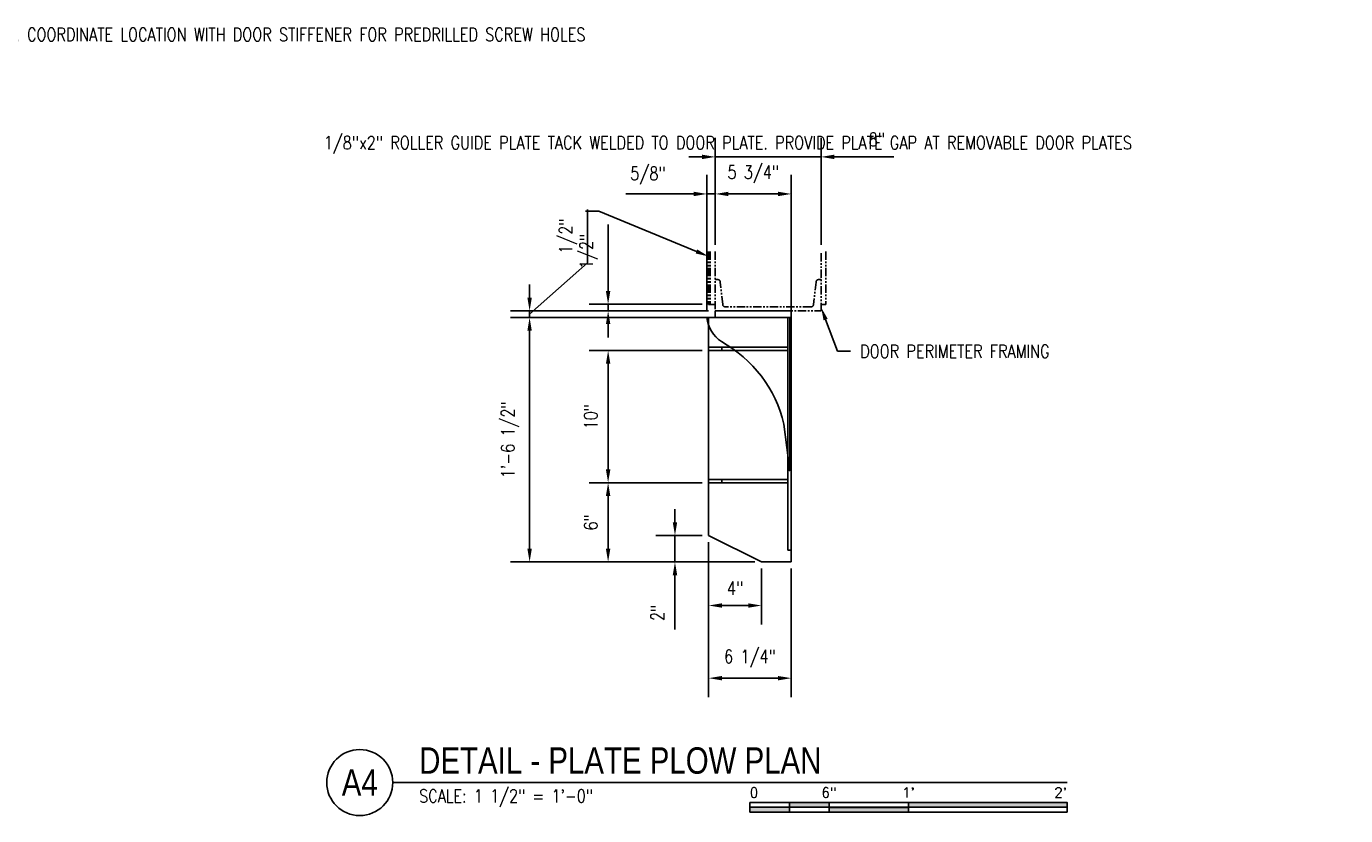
# Model space of a CAD drawing. Header units: inches. Extents: x -21 to 513, y 64 to 124.
# Tile 5 of 12: x 87 to 187, y 64 to 124. Entities that reach past the tile are written whole.
import ezdxf
from ezdxf import colors
from ezdxf.entities.mleader import LeaderData, LeaderLine
from ezdxf.enums import TextEntityAlignment as Align
from ezdxf.math import Vec2, Vec3

# ---------------------------------------------------------------- set-up
doc = ezdxf.new("R2010")
doc.units = ezdxf.units.IN
doc.header["$MEASUREMENT"] = 0
doc.linetypes.add('IMPORT-PHANTOM2', pattern=[1.25, 0.625, -0.125, 0.125, -0.125, 0.125, -0.125])
for name, color, linetype in [('S-ANNO-DIMS', 1, 'Continuous'), ('S-ANNO-NOTE', 2, 'Continuous'), ('S-ANNO-SYMB', 2, 'Continuous'), ('S-DETL', 90, 'Continuous'), ('S-DETL-MEDM', 33, 'Continuous')]:
    doc.layers.add(name, color=color, linetype=linetype)
doc.styles.add('Annotative', font='romans.shx', dxfattribs={"width": 0.8, "height": 0.125})
doc.styles.add('Arial', font='romans.shx', dxfattribs={"width": 0.8})
doc.styles.add('TITLES', font='swiss.ttf', dxfattribs={"width": 0.8, "height": 0.25})
doc.dimstyles.new('Annotative', dxfattribs={"dimscale": 0, "dimtxt": 0.125, "dimasz": 0.125, "dimexe": 0.18, "dimexo": 0.0625, "dimgap": 0.09, "dimtad": 1, "dimdec": 3, "dimzin": 3, "dimdsep": 46, "dimlunit": 4, "dimtxsty": 'Annotative', "dimcen": 0.09, "dimclrt": 2, "dimazin": 2, "dimtfac": 1, "dimtdec": 3, "dimtmove": 0, "dimatfit": 0, "dimfxl": 1, "dimtfill": 1, "dimfrac": 2, "dimtolj": 1, "dimtzin": 0, "dimarcsym": 0})

# ---------------------------------------------------------------- blocks, each defined once
blk = doc.blocks.new('*D20')
at = {"layer": 'Defpoints', "color": 0, "transparency": 16777216}
for p in [(146.903, 114.038), (138.903, 106.879), (146.903, 106.879)]:
    blk.add_point(p, dxfattribs=at)
at = {"layer": 'S-ANNO-DIMS', "color": 0, "lineweight": -2, "transparency": 16777216}
for p, q in [((138.903, 107.379), (138.903, 115.478)), ((146.903, 107.379), (146.903, 115.478)), ((137.903, 114.038), (136.903, 114.038)), ((138.903, 114.038), (146.903, 114.038)), ((147.903, 114.038), (152.4, 114.038))]:
    blk.add_line(p, q, dxfattribs=at)
at = {"layer": 'S-ANNO-DIMS', "color": 0, "transparency": 16777216}
for points in [[(137.903, 114.205), (137.903, 113.872), (138.903, 114.038)], [(147.903, 114.205), (147.903, 113.872), (146.903, 114.038)]]:
    blk.add_solid(points, dxfattribs=at)
at = {"layer": 'S-ANNO-DIMS', "color": 2, "lineweight": -3, "transparency": 16777216, "insert": (151.128, 115.354), "char_height": 1, "width": 1.55327, "attachment_point": 5, "style": 'Annotative'}
blk.add_mtext('\\A1;8"', dxfattribs=at)
blk = doc.blocks.new('*D19')
at = {"layer": 'Defpoints', "color": 0, "transparency": 16777216}
for p in [(138.903, 111.234), (138.903, 106.879), (138.278, 101.879)]:
    blk.add_point(p, dxfattribs=at)
at = {"layer": 'S-ANNO-DIMS', "color": 0, "lineweight": -2, "transparency": 16777216}
for p, q in [((138.278, 102.379), (138.278, 112.674)), ((138.903, 107.379), (138.903, 112.674)), ((137.278, 111.234), (132.133, 111.234)), ((138.903, 111.234), (138.278, 111.234)), ((139.903, 111.234), (140.903, 111.234))]:
    blk.add_line(p, q, dxfattribs=at)
at = {"layer": 'S-ANNO-DIMS', "color": 0, "transparency": 16777216}
for points in [[(137.278, 111.401), (137.278, 111.067), (138.278, 111.234)], [(139.903, 111.401), (139.903, 111.067), (138.903, 111.234)]]:
    blk.add_solid(points, dxfattribs=at)
at = {"layer": 'S-ANNO-DIMS', "color": 2, "lineweight": -3, "transparency": 16777216, "insert": (132.475, 113.287), "char_height": 1, "width": 3.46045, "attachment_point": 1, "line_spacing_factor": 0.983083, "style": 'Annotative'}
blk.add_mtext('\\A1;5/8"', dxfattribs=at)
blk = doc.blocks.new('*D18')
at = {"layer": 'Defpoints', "color": 0, "transparency": 16777216}
for p in [(144.653, 111.234), (138.903, 106.879), (144.653, 101.879)]:
    blk.add_point(p, dxfattribs=at)
at = {"layer": 'S-ANNO-DIMS', "color": 0, "lineweight": -2, "transparency": 16777216}
for p, q in [((138.903, 107.379), (138.903, 112.674)), ((144.653, 102.379), (144.653, 112.674)), ((139.903, 111.234), (143.653, 111.234))]:
    blk.add_line(p, q, dxfattribs=at)
at = {"layer": 'S-ANNO-DIMS', "color": 0, "transparency": 16777216}
for points in [[(139.903, 111.401), (139.903, 111.067), (138.903, 111.234)], [(143.653, 111.401), (143.653, 111.067), (144.653, 111.234)]]:
    blk.add_solid(points, dxfattribs=at)
at = {"layer": 'S-ANNO-DIMS', "color": 2, "lineweight": -3, "transparency": 16777216, "insert": (141.778, 112.716), "char_height": 1, "width": 5.30865, "attachment_point": 5, "style": 'Annotative'}
blk.add_mtext('\\A1;5 3/4"', dxfattribs=at)
blk = doc.blocks.new('*D17')
at = {"layer": 'Defpoints', "color": 0, "transparency": 16777216}
for p in [(138.403, 85.379), (144.653, 83.379), (144.653, 74.585)]:
    blk.add_point(p, dxfattribs=at)
at = {"layer": 'S-ANNO-DIMS', "color": 0, "lineweight": -2, "transparency": 16777216}
for p, q in [((138.403, 84.879), (138.403, 73.145)), ((144.653, 82.879), (144.653, 73.145)), ((139.403, 74.585), (143.653, 74.585))]:
    blk.add_line(p, q, dxfattribs=at)
at = {"layer": 'S-ANNO-DIMS', "color": 0, "transparency": 16777216}
for points in [[(139.403, 74.751), (139.403, 74.418), (138.403, 74.585)], [(143.653, 74.751), (143.653, 74.418), (144.653, 74.585)]]:
    blk.add_solid(points, dxfattribs=at)
at = {"layer": 'S-ANNO-DIMS', "color": 2, "lineweight": -3, "transparency": 16777216, "insert": (141.528, 76.067), "char_height": 1, "width": 5.30865, "attachment_point": 5, "style": 'Annotative'}
blk.add_mtext('\\A1;6 1/4"', dxfattribs=at)
blk = doc.blocks.new('*D16')
at = {"layer": 'Defpoints', "color": 0, "transparency": 16777216}
for p in [(138.403, 85.379), (142.403, 83.379), (142.403, 80.084)]:
    blk.add_point(p, dxfattribs=at)
at = {"layer": 'S-ANNO-DIMS', "color": 0, "lineweight": -2, "transparency": 16777216}
for p, q in [((138.403, 84.879), (138.403, 78.644)), ((142.403, 82.879), (142.403, 78.644)), ((139.403, 80.084), (141.403, 80.084))]:
    blk.add_line(p, q, dxfattribs=at)
at = {"layer": 'S-ANNO-DIMS', "color": 0, "transparency": 16777216}
for points in [[(139.403, 80.25), (139.403, 79.917), (138.403, 80.084)], [(141.403, 80.25), (141.403, 79.917), (142.403, 80.084)]]:
    blk.add_solid(points, dxfattribs=at)
at = {"layer": 'S-ANNO-DIMS', "color": 2, "lineweight": -3, "transparency": 16777216, "insert": (140.403, 81.399), "char_height": 1, "width": 1.55327, "attachment_point": 5, "style": 'Annotative'}
blk.add_mtext('\\A1;4"', dxfattribs=at)
blk = doc.blocks.new('*D15')
at = {"layer": 'Defpoints', "color": 0, "transparency": 16777216}
for p in [(135.855, 85.379), (138.403, 85.379), (142.403, 83.379)]:
    blk.add_point(p, dxfattribs=at)
at = {"layer": 'S-ANNO-DIMS', "color": 0, "lineweight": -2, "transparency": 16777216}
for p, q in [((135.855, 86.379), (135.855, 87.379)), ((137.903, 85.379), (134.415, 85.379)), ((135.855, 85.379), (135.855, 83.379)), ((141.903, 83.379), (134.415, 83.379)), ((135.855, 82.379), (135.855, 78.262))]:
    blk.add_line(p, q, dxfattribs=at)
at = {"layer": 'S-ANNO-DIMS', "color": 0, "transparency": 16777216}
for points in [[(135.688, 86.379), (136.022, 86.379), (135.855, 85.379)], [(135.688, 82.379), (136.022, 82.379), (135.855, 83.379)]]:
    blk.add_solid(points, dxfattribs=at)
at = {"layer": 'S-ANNO-DIMS', "color": 2, "lineweight": -3, "transparency": 16777216, "insert": (134.54, 79.535), "char_height": 1, "width": 1.55327, "attachment_point": 5, "rotation": 90, "style": 'Annotative'}
blk.add_mtext('\\A1;2"', dxfattribs=at)
blk = doc.blocks.new('*D14')
at = {"layer": 'Defpoints', "color": 0, "transparency": 16777216}
for p in [(130.799, 89.379), (138.403, 89.379), (142.403, 83.379)]:
    blk.add_point(p, dxfattribs=at)
at = {"layer": 'S-ANNO-DIMS', "color": 0, "lineweight": -2, "transparency": 16777216}
for p, q in [((137.903, 89.379), (129.359, 89.379)), ((130.799, 84.379), (130.799, 88.379)), ((141.903, 83.379), (129.359, 83.379))]:
    blk.add_line(p, q, dxfattribs=at)
at = {"layer": 'S-ANNO-DIMS', "color": 0, "transparency": 16777216}
for points in [[(130.632, 88.379), (130.966, 88.379), (130.799, 89.379)], [(130.632, 84.379), (130.966, 84.379), (130.799, 83.379)]]:
    blk.add_solid(points, dxfattribs=at)
at = {"layer": 'S-ANNO-DIMS', "color": 2, "lineweight": -3, "transparency": 16777216, "insert": (129.484, 86.379), "char_height": 1, "width": 4.52218, "attachment_point": 5, "rotation": 90, "style": 'Annotative'}
blk.add_mtext('\\A1;6"', dxfattribs=at)
blk = doc.blocks.new('*D13')
at = {"layer": 'Defpoints', "color": 0, "transparency": 16777216}
for p in [(130.799, 99.379), (138.403, 99.379), (138.403, 89.379)]:
    blk.add_point(p, dxfattribs=at)
at = {"layer": 'S-ANNO-DIMS', "color": 0, "lineweight": -2, "transparency": 16777216}
for p, q in [((137.903, 99.379), (129.359, 99.379)), ((130.799, 90.379), (130.799, 98.379)), ((137.903, 89.379), (129.359, 89.379))]:
    blk.add_line(p, q, dxfattribs=at)
at = {"layer": 'S-ANNO-DIMS', "color": 0, "transparency": 16777216}
for points in [[(130.632, 98.379), (130.966, 98.379), (130.799, 99.379)], [(130.632, 90.379), (130.966, 90.379), (130.799, 89.379)]]:
    blk.add_solid(points, dxfattribs=at)
at = {"layer": 'S-ANNO-DIMS', "color": 2, "lineweight": -3, "transparency": 16777216, "insert": (129.484, 94.379), "char_height": 1, "width": 5.42662, "attachment_point": 5, "rotation": 90, "style": 'Annotative'}
blk.add_mtext('\\A1;10"', dxfattribs=at)
blk = doc.blocks.new('*D12')
at = {"layer": 'Defpoints', "color": 0, "transparency": 16777216}
for p in [(124.859, 101.879), (138.903, 101.879), (142.403, 83.379)]:
    blk.add_point(p, dxfattribs=at)
at = {"layer": 'S-ANNO-DIMS', "color": 0, "lineweight": -2, "transparency": 16777216}
for p, q in [((138.403, 101.879), (123.419, 101.879)), ((124.859, 84.379), (124.859, 100.879)), ((141.903, 83.379), (123.419, 83.379))]:
    blk.add_line(p, q, dxfattribs=at)
at = {"layer": 'S-ANNO-DIMS', "color": 0, "transparency": 16777216}
for points in [[(124.692, 100.879), (125.026, 100.879), (124.859, 101.879)], [(124.692, 84.379), (125.026, 84.379), (124.859, 83.379)]]:
    blk.add_solid(points, dxfattribs=at)
at = {"layer": 'S-ANNO-DIMS', "color": 2, "lineweight": -3, "transparency": 16777216, "insert": (123.377, 92.629), "char_height": 1, "width": 10.83358, "attachment_point": 5, "rotation": 90, "style": 'Annotative', "bg_fill": 3, "box_fill_scale": 1.25, "bg_fill_color": 256, "bg_fill_true_color": 13158600, "bg_fill_transparency": 0}
blk.add_mtext('\\A1;1\'-6 1/2"', dxfattribs=at)
blk = doc.blocks.new('*D34')
at = {"layer": 'Defpoints', "color": 0, "transparency": 16777216}
for p in [(130.799, 102.879), (138.403, 102.879), (138.903, 102.379)]:
    blk.add_point(p, dxfattribs=at)
at = {"layer": 'S-ANNO-DIMS', "color": 0, "lineweight": -2, "transparency": 16777216}
for p, q in [((130.799, 103.879), (130.799, 108.909)), ((137.903, 102.879), (129.359, 102.879)), ((130.799, 102.379), (130.799, 102.879)), ((138.403, 102.379), (129.359, 102.379)), ((130.799, 101.379), (130.799, 100.379))]:
    blk.add_line(p, q, dxfattribs=at)
at = {"layer": 'S-ANNO-DIMS', "color": 0, "transparency": 16777216}
for points in [[(130.632, 103.879), (130.966, 103.879), (130.799, 102.879)], [(130.632, 101.379), (130.966, 101.379), (130.799, 102.379)]]:
    blk.add_solid(points, dxfattribs=at)
at = {"layer": 'S-ANNO-DIMS', "color": 2, "lineweight": -3, "transparency": 16777216, "insert": (129.317, 106.894), "char_height": 1, "attachment_point": 5, "rotation": 90, "style": 'Annotative', "bg_fill": 3, "box_fill_scale": 1.25, "bg_fill_color": 256, "bg_fill_true_color": 13158600, "bg_fill_transparency": 0}
blk.add_mtext('\\A1;1/2"', dxfattribs=at)
blk = doc.blocks.new('*D35')
at = {"layer": 'Defpoints', "color": 0, "transparency": 16777216}
for p in [(124.859, 102.379), (138.903, 102.379), (138.903, 101.879)]:
    blk.add_point(p, dxfattribs=at)
at = {"layer": 'S-ANNO-DIMS', "color": 0, "lineweight": -2, "transparency": 16777216}
for p, q in [((129.239, 106.032), (129.239, 110.063)), ((124.859, 102.129), (129.239, 106.032)), ((124.859, 103.379), (124.859, 104.379)), ((138.403, 102.379), (123.419, 102.379)), ((138.403, 101.879), (123.419, 101.879)), ((124.859, 101.879), (124.859, 102.379)), ((124.859, 101.879), (124.859, 102.379)), ((124.859, 100.879), (124.859, 99.879))]:
    blk.add_line(p, q, dxfattribs=at)
at = {"layer": 'S-ANNO-DIMS', "color": 0, "transparency": 16777216}
for points in [[(124.692, 103.379), (125.026, 103.379), (124.859, 102.379)], [(124.692, 100.879), (125.026, 100.879), (124.859, 101.879)]]:
    blk.add_solid(points, dxfattribs=at)
at = {"layer": 'S-ANNO-DIMS', "color": 2, "lineweight": -3, "transparency": 16777216, "insert": (127.757, 108.047), "char_height": 1, "attachment_point": 5, "rotation": 90, "style": 'Annotative', "bg_fill": 3, "box_fill_scale": 1.25, "bg_fill_color": 256, "bg_fill_true_color": 13158600, "bg_fill_transparency": 0}
blk.add_mtext('\\A1;1/2"', dxfattribs=at)
blk = doc.blocks.new('*U27')
for points in [[(-3, -0.281), (-2.625, -0.281), (-2.625, -0.234), (-3, -0.234)], [(-2.625, -0.188), (-2.25, -0.188), (-2.25, -0.234), (-2.625, -0.234)], [(-2.25, -0.235), (-1.5, -0.235), (-1.5, -0.281), (-2.25, -0.281)], [(-1.5, -0.234), (0, -0.234), (0, -0.187), (-1.5, -0.187)]]:
    blk.add_hatch(color=256).paths.add_polyline_path(points)
for p, q in [((0, -0.187), (-3, -0.187)), ((-3, -0.281), (-3, -0.187)), ((0, -0.234), (-3, -0.234)), ((-2.625, -0.281), (-2.625, -0.188)), ((-2.25, -0.281), (-2.25, -0.188)), ((-1.5, -0.281), (-1.5, -0.188)), ((0, -0.187), (0, -0.281)), ((0, -0.281), (-3, -0.281))]:
    blk.add_line(p, q)
at = {"flags": 128}
for points in [[(-3, -0.281), (-2.625, -0.281), (-2.625, -0.234), (-3, -0.234), (-3, -0.281)], [(-2.625, -0.188), (-2.25, -0.188), (-2.25, -0.234), (-2.625, -0.234), (-2.625, -0.188)], [(-2.25, -0.235), (-1.5, -0.235), (-1.5, -0.281), (-2.25, -0.281), (-2.25, -0.235)], [(-1.5, -0.234), (0, -0.234), (0, -0.187), (-1.5, -0.187), (-1.5, -0.234)]]:
    blk.add_lwpolyline(points, close=True, dxfattribs=at)
at = {"style": 'Arial'}
blk.add_text('0', height=0.0937, dxfattribs=at).set_placement((-3, -0.094), align=Align.MIDDLE_LEFT)
for s, p in [('6"', (-2.25, -0.094)), ("1'", (-1.5, -0.094))]:
    blk.add_text(s, height=0.0937, dxfattribs=at).set_placement(p, align=Align.MIDDLE_CENTER)
blk.add_text("2'", height=0.0937, dxfattribs=at).set_placement((0, -0.094), align=Align.MIDDLE_RIGHT)
blk = doc.blocks.new('*U32')
at = {"linetype": 'Continuous', "lineweight": -3}
blk.add_line((1.125, 0.625), (7.5, 0.625), dxfattribs=at)
at = {"lineweight": -3}
blk.add_circle((0.812, 0.625), 0.312, dxfattribs=at)
at = {"lineweight": -3, "style": 'Arial'}
blk.add_attdef('DRAWING_AREA_TITLE', text='', height=0.187, dxfattribs=at).set_placement((1.374, 0.634), align=Align.BOTTOM_LEFT)
blk.add_attdef('X#', text='', height=0.187, dxfattribs=at).set_placement((0.812, 0.625), align=Align.MIDDLE_CENTER)
blk.add_attdef('SCALE:', text='', height=0.0938, dxfattribs=at).set_placement((1.374, 0.561), align=Align.TOP_LEFT)

msp = doc.modelspace()

# ---------------------------------------------------------------- linework, layer by layer
at = {"layer": 'S-DETL', "linetype": 'IMPORT-PHANTOM2', "lineweight": -3}
for p, q in [((138.4028, 106.8786), (138.4028, 102.8786)), ((138.5278, 106.8786), (138.5278, 102.8786)), ((138.9028, 106.8786), (138.9028, 102.3786)), ((146.9028, 102.3786), (146.9028, 106.8786)), ((147.2778, 106.8786), (147.2778, 102.8786)), ((139.0903, 104.7536), (138.9028, 104.7536)), ((139.4653, 102.8786), (139.2778, 104.5661)), ((146.5278, 104.5661), (146.3403, 102.8786)), ((146.9028, 104.7536), (146.7153, 104.7536)), ((138.4028, 102.8786), (138.9028, 102.8786)), ((147.2778, 102.8786), (146.9028, 102.8786)), ((138.9028, 102.3786), (146.9028, 102.3786)), ((146.1528, 102.6911), (139.6528, 102.6911))]:
    msp.add_line(p, q, dxfattribs=at)
for centre, start, end in [((139.0903, 104.5661), 0, 90), ((146.7153, 104.5661), 90, 180), ((139.6528, 102.8786), 180, 270), ((146.1528, 102.8786), 270, 0)]:
    msp.add_arc(centre, 0.1875, start, end, dxfattribs=at)
at = {"layer": 'S-DETL-MEDM', "lineweight": -3}
for p, q in [((144.6528, 101.8786), (138.2778, 101.8786)), ((138.4028, 101.8786), (138.4028, 85.3786)), ((138.9028, 102.3786), (138.9028, 101.8786)), ((144.6528, 102.3786), (138.9028, 102.3786)), ((144.4028, 84.2675), (144.4028, 101.8786)), ((144.5522, 90.2857), (144.5522, 101.8786)), ((144.6528, 83.3786), (144.6528, 102.3786)), ((138.4028, 99.6286), (144.4028, 99.6286)), ((144.4028, 99.3786), (138.4028, 99.3786)), ((139.4028, 99.6286), (139.4028, 99.3786)), ((144.5522, 90.2857), (144.0822, 93.8198)), ((144.4028, 90.384), (144.5522, 90.2857)), ((138.4028, 89.6286), (144.4028, 89.6286)), ((144.4028, 89.3786), (138.4028, 89.3786)), ((139.4028, 89.6286), (139.4028, 89.3786)), ((138.4028, 85.3786), (142.4028, 83.3786)), ((144.6528, 84.2675), (144.4028, 84.2675)), ((142.4028, 83.3786), (144.6528, 83.3786))]:
    msp.add_line(p, q, dxfattribs=at)
for centre, radius, start, end in [((140.7357, 102.1098), 2.4688, 185.374546, 236.338459), ((134.7746, 91.682), 9.5499, 12.935832, 61.254762)]:
    msp.add_arc(centre, radius, start, end, dxfattribs=at)

# ---------------------------------------------------------------- block references
at = {"layer": 'S-ANNO-SYMB', "lineweight": -3}
ref = msp.add_blockref('*U32', (105.5107, 61.6824), dxfattribs=dict(at, xscale=8, yscale=8, zscale=8))
ref.add_attrib('SCALE:', 'SCALE: 1 1/2" = 1\'-0"', dxfattribs={"layer": '0', "lineweight": -3, "height": 1, "style": 'Annotative', "width": 0.796875}).set_placement((116.505, 66.167), align=Align.TOP_LEFT)
ref.add_attrib('DRAWING_AREA_TITLE', 'DETAIL - PLATE PLOW PLAN', dxfattribs={"layer": '0', "lineweight": -3, "height": 2, "style": 'TITLES', "width": 0.796875}).set_placement((116.505, 66.7536), align=Align.BOTTOM_LEFT)
ref.add_attrib('X#', 'A4', dxfattribs={"layer": '0', "lineweight": -3, "height": 2, "style": 'TITLES', "width": 0.796875}).set_placement((112.0107, 66.6824), align=Align.MIDDLE_CENTER)
at = {"layer": 'S-ANNO-SYMB', "lineweight": -3, "xscale": 8, "yscale": 8, "zscale": 8}
msp.add_blockref('*U27', (165.5107, 66.6824), dxfattribs=at)

# ---------------------------------------------------------------- dimensions: what is measured, and where the dimension line sits
at = {"layer": 'S-ANNO-DIMS', "lineweight": -3}
for base, p1, p2, picture, middle in [((146.9028, 114.0385), (138.9028, 106.8786), (146.9028, 106.8786), '*D20', (151.1276, 114.0385)), ((138.9028, 111.234), (138.2778, 101.8786), (138.9028, 106.8786), '*D19', (134.2054, 111.234)), ((142.4028, 80.0837), (138.4028, 85.3786), (142.4028, 83.3786), '*D16', (140.4028, 80.0837))]:
    dim = msp.add_linear_dim(base=base, p1=p1, p2=p2, dimstyle='Annotative', override={"dimpost": '\\X', "dimtfill": 0}, dxfattribs=at)
    dim.commit()
    dim.dimension.update_dxf_attribs({"geometry": picture, "text_midpoint": middle, "dimtype": 160})
for base, p1, p2, picture, middle in [((144.6528, 111.234), (138.9028, 106.8786), (144.6528, 101.8786), '*D18', (141.7778, 112.7159)), ((144.6528, 74.5848), (138.4028, 85.3786), (144.6528, 83.3786), '*D17', (141.5278, 76.0667))]:
    dim = msp.add_linear_dim(base=base, p1=p1, p2=p2, dimstyle='Annotative', override={"dimpost": '\\X', "dimtfill": 0}, dxfattribs=at)
    dim.commit()
    dim.dimension.update_dxf_attribs({"geometry": picture, "text_midpoint": middle})
for base, p1, p2, picture, middle in [((130.7989, 99.3786), (138.4028, 89.3786), (138.4028, 99.3786), '*D13', (129.4836, 94.3786)), ((130.7989, 89.3786), (142.4028, 83.3786), (138.4028, 89.3786), '*D14', (129.4836, 86.3786))]:
    dim = msp.add_linear_dim(base=base, p1=p1, p2=p2, angle=90, dimstyle='Annotative', override={"dimpost": '\\X', "dimtfill": 0}, dxfattribs=at)
    dim.commit()
    dim.dimension.update_dxf_attribs({"geometry": picture, "text_midpoint": middle})
dim = msp.add_linear_dim(base=(135.8549, 85.3786), p1=(142.4028, 83.3786), p2=(138.4028, 85.3786), angle=90, dimstyle='Annotative', override={"dimpost": '\\X', "dimtfill": 0}, dxfattribs=at)
dim.commit()
dim.dimension.update_dxf_attribs({"geometry": '*D15', "text_midpoint": (135.8549, 79.5348), "dimtype": 160})

# ---------------------------------------------------------------- leaders
at = {"layer": 'S-ANNO-NOTE', "lineweight": -3}
ml = msp.add_multileader_mtext('Standard', dxfattribs=at)
ml.set_content('\\A1;1/8"x2" ROLLER GUIDE PLATE TACK WELDED TO DOOR PLATE. PROVIDE PLATE GAP AT REMOVABLE DOOR PLATES', color=256, style='Annotative')
ml.set_leader_properties(color=1, linetype='ByLayer', lineweight=-1)
ml.build(insert=Vec2(0, 0))
ml.multileader.update_dxf_attribs({"text_right_attachment_type": 3, "dogleg_length": 0.125, "arrow_head_size": 1, "scale": 8})
ctx = ml.context
ctx.base_point, ctx.scale, ctx.char_height, ctx.arrow_head_size, ctx.landing_gap_size, ctx.plane_origin = Vec3(108.5621, 115.1121), 8, 1, 1, 0.72, Vec3(138.4028, 106.5022)
ctx.right_attachment = 3
notes = []
notes.append((ctx, [(1, (1, 1, 0), (130.0878, 109.9216), (-1, 0), 1, [(0, [(138.4028, 106.5022)], 0, [])])]))
ctx.mtext.insert, ctx.mtext.width, ctx.mtext.flow_direction = Vec3(109.2821, 115.6121), 21.314526, 5
ml = msp.add_multileader_mtext('Standard', dxfattribs=at)
ml.set_content('\\A1;DOOR PERIMETER FRAMING', color=256, style='Annotative')
ml.set_leader_properties(color=1, linetype='ByLayer', lineweight=-1)
ml.build(insert=Vec2(0, 0))
ml.multileader.update_dxf_attribs({"text_right_attachment_type": 3, "dogleg_length": 0.125, "arrow_head_size": 1, "scale": 8})
ctx = ml.context
ctx.base_point, ctx.scale, ctx.char_height, ctx.arrow_head_size, ctx.landing_gap_size, ctx.plane_origin = Vec3(149.1452, 99.3231), 8, 1, 1, 0.72, Vec3(138.4028, 90.8168)
ctx.right_attachment = 3
notes.append((ctx, [(0, (1, 1, 0), (148.1452, 99.3231), (1, 0), 1, [(0, [(146.9028, 102.662)], 0, [])])]))
ctx.mtext.insert, ctx.mtext.width, ctx.mtext.flow_direction = Vec3(149.8652, 99.8231), 10.67005, 5
for ctx, leaders in notes:
    for number, flags, end, landing, length, lines in leaders:
        leader = LeaderData()
        leader.index, (leader.has_last_leader_line, leader.has_dogleg_vector, leader.attachment_direction) = number, flags
        leader.last_leader_point, leader.dogleg_vector, leader.dogleg_length = Vec3(end), Vec3(landing), length
        for number, points, colour, breaks in lines:
            line = LeaderLine()
            line.index, line.vertices, line.color, line.breaks = number, Vec3.list(points), colors.encode_raw_color(colour), breaks
            leader.lines.append(line)
        ctx.leaders.append(leader)

# ---------------------------------------------------------------- next in the draw order: dimensions: what is measured, and where the dimension line sits
at = {"layer": 'S-ANNO-DIMS', "lineweight": -3}
dim = msp.add_linear_dim(base=(124.8591, 101.8786), p1=(142.4028, 83.3786), p2=(138.9028, 101.8786), angle=90, dimstyle='Annotative', override={"dimpost": '\\X'}, dxfattribs=at)
dim.commit()
dim.dimension.update_dxf_attribs({"geometry": '*D12', "text_midpoint": (123.3771, 92.6286)})

# ---------------------------------------------------------------- next in the draw order: dimensions: what is measured, and where the dimension line sits
dim = msp.add_linear_dim(base=(130.7989, 102.8786), p1=(138.9028, 102.3786), p2=(138.4028, 102.8786), angle=90, dimstyle='Annotative', override={"dimpost": '\\X'}, dxfattribs=at)
dim.commit()
dim.dimension.update_dxf_attribs({"geometry": '*D34', "text_midpoint": (129.3169, 106.8938)})

# ---------------------------------------------------------------- next in the draw order: leaders
at = {"layer": 'S-ANNO-NOTE', "lineweight": -3}
ml = msp.add_multileader_mtext('Standard', dxfattribs=at)
ml.set_content('PLOW STIFFENER, CHAMFER ONE CORNER 1" X 45%%D AS SHOWN', color=256, style='Annotative')
ml.set_leader_properties(color=1, linetype='ByLayer', lineweight=-1)
ml.build(insert=Vec2(0, 0))
ml.multileader.update_dxf_attribs({"text_right_attachment_type": 3, "dogleg_length": 0.125, "arrow_head_size": 1, "scale": 8})
ctx = ml.context
ctx.base_point, ctx.scale, ctx.char_height, ctx.arrow_head_size, ctx.landing_gap_size, ctx.plane_origin = Vec3(13.7063, 90.6336), 8, 1, 1, 0.72, Vec3(35.1507, 85.9826)
ctx.right_attachment = 3
notes = []
notes.append((ctx, [(0, (1, 1, 0), (30.1653, 87.1098), (-1, 0), 1, [(0, [(35.1507, 85.9826)], 0, [])])]))
ctx.mtext.insert, ctx.mtext.width, ctx.mtext.flow_direction = Vec3(14.4263, 91.1336), 16.016026, 5
for ctx, leaders in notes:
    for number, flags, end, landing, length, lines in leaders:
        leader = LeaderData()
        leader.index, (leader.has_last_leader_line, leader.has_dogleg_vector, leader.attachment_direction) = number, flags
        leader.last_leader_point, leader.dogleg_vector, leader.dogleg_length = Vec3(end), Vec3(landing), length
        for number, points, colour, breaks in lines:
            line = LeaderLine()
            line.index, line.vertices, line.color, line.breaks = number, Vec3.list(points), colors.encode_raw_color(colour), breaks
            leader.lines.append(line)
        ctx.leaders.append(leader)

# ---------------------------------------------------------------- next in the draw order: dimensions: what is measured, and where the dimension line sits
at = {"layer": 'S-ANNO-DIMS', "lineweight": -3}
dim = msp.add_linear_dim(base=(124.8591, 102.3786), p1=(138.9028, 101.8786), p2=(138.9028, 102.3786), angle=90, dimstyle='Annotative', override={"dimpost": '\\X'}, dxfattribs=at)
dim.commit()
dim.dimension.update_dxf_attribs({"geometry": '*D35', "text_midpoint": (129.2389, 106.7523), "dimtype": 160})

# ---------------------------------------------------------------- next in the draw order: leaders
at = {"layer": 'S-ANNO-NOTE', "lineweight": -3}
ml = msp.add_multileader_mtext('Standard', dxfattribs=at)
ml.set_content('\\A1;(3) 1/2" DIA COUNTERSUNK SCREWS W/ 1" MIN EDGE DISTANCE, TOP AND BOT. COORDINATE LOCATION WITH DOOR STIFFENER FOR PREDRILLED SCREW HOLES', color=256, style='Annotative')
ml.set_leader_properties(color=1, linetype='ByLayer', lineweight=-1)
ml.build(insert=Vec2(0, 0))
ml.multileader.update_dxf_attribs({"text_right_attachment_type": 3, "dogleg_length": 0.125, "arrow_head_size": 1, "scale": 8})
ctx = ml.context
ctx.base_point, ctx.scale, ctx.char_height, ctx.arrow_head_size, ctx.landing_gap_size, ctx.plane_origin = Vec3(41.7521, 123.2997), 8, 1, 1, 0.72, Vec3(22.9834, 110.3016)
ctx.right_attachment = 3
notes = []
notes.append((ctx, [(0, (1, 1, 0), (40.7521, 123.2997), (1, 0), 1, [(0, [(30.8759, 110.5453)], 0, [])])]))
ctx.mtext.insert, ctx.mtext.width, ctx.mtext.flow_direction = Vec3(42.4721, 123.7997), 28.666534, 5
ml = msp.add_multileader_mtext('Standard', dxfattribs=at)
ml.set_content('\\A1;ROLLER GUIDE PLATE. GRIND SMOOTH', color=256, style='Annotative')
ml.set_leader_properties(color=1, linetype='ByLayer', lineweight=-1)
ml.build(insert=Vec2(0, 0))
ml.multileader.update_dxf_attribs({"text_right_attachment_type": 3, "dogleg_length": 0.125, "arrow_head_size": 1, "scale": 8})
ctx = ml.context
ctx.base_point, ctx.scale, ctx.char_height, ctx.arrow_head_size, ctx.landing_gap_size, ctx.plane_origin = Vec3(41.7521, 114.2124), 8, 1, 1, 0.72, Vec3(22.9834, 81.9644)
ctx.right_attachment = 3
notes.append((ctx, [(0, (1, 1, 0), (40.7521, 114.2124), (1, 0), 1, [(1, [(40.8577, 89.0622), (33.1309, 101.8446)], 0, [])])]))
ctx.mtext.insert, ctx.mtext.width, ctx.mtext.flow_direction = Vec3(42.4721, 114.7124), 13.832986, 5
for ctx, leaders in notes:
    for number, flags, end, landing, length, lines in leaders:
        leader = LeaderData()
        leader.index, (leader.has_last_leader_line, leader.has_dogleg_vector, leader.attachment_direction) = number, flags
        leader.last_leader_point, leader.dogleg_vector, leader.dogleg_length = Vec3(end), Vec3(landing), length
        for number, points, colour, breaks in lines:
            line = LeaderLine()
            line.index, line.vertices, line.color, line.breaks = number, Vec3.list(points), colors.encode_raw_color(colour), breaks
            leader.lines.append(line)
        ctx.leaders.append(leader)

doc.saveas('drawing.dxf')
